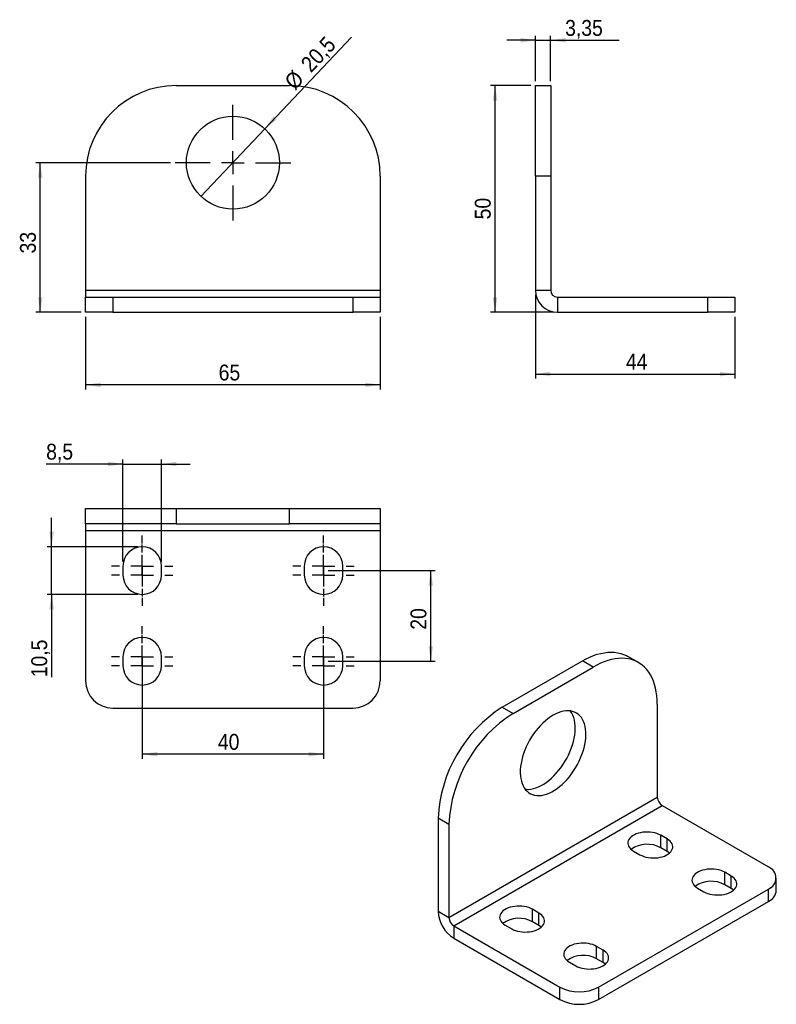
# Model space of a CAD drawing. Extents: x 245 to 412, y 68 to 285.
import ezdxf

# ---------------------------------------------------------------- set-up
doc = ezdxf.new("R2010")
doc.units = 0
doc.header["$PDSIZE"] = -1
doc.linetypes.add('HIDDEN', pattern=[1.905, 1.27, -0.635])
doc.layers.get('0').update_dxf_attribs({"linetype": 'CONTINUOUS'})
doc.styles.add('SLDTEXTSTYLE0', font='GOTHIC.TTF', dxfattribs={"width": 0.913})
doc.dimstyles.new('SLDDIMSTYLE0', dxfattribs={"dimtxt": 3.5, "dimasz": 3.302, "dimexe": 0, "dimexo": 0.0625, "dimgap": 0.875, "dimtad": 1, "dimdec": 3, "dimrnd": 1e-09, "dimzin": 12, "dimtxsty": 'SLDTEXTSTYLE0', "dimsah": 1, "dimcen": 0.09, "dimazin": 3, "dimtfac": 1, "dimtdec": 3, "dimtofl": 0, "dimtmove": 0, "dimatfit": 3, "dimtolj": 1, "dimtzin": 12})
doc.dimstyles.new('SLDDIMSTYLE1', dxfattribs={"dimtxt": 3.5, "dimasz": 3.302, "dimexe": 0, "dimexo": 0.0625, "dimgap": 0.875, "dimtad": 1, "dimdec": 3, "dimrnd": 1e-09, "dimzin": 12, "dimtxsty": 'SLDTEXTSTYLE0', "dimsah": 1, "dimcen": 0.09, "dimazin": 3, "dimtfac": 1, "dimtdec": 3, "dimtmove": 0, "dimatfit": 3, "dimtolj": 1, "dimtzin": 12})
doc.dimstyles.new('SLDDIMSTYLE2', dxfattribs={"dimtxt": 3.5, "dimasz": 3.302, "dimexe": 0, "dimexo": 0.0625, "dimgap": 0.875, "dimtad": 1, "dimdec": 3, "dimrnd": 1e-09, "dimzin": 12, "dimtxsty": 'SLDTEXTSTYLE0', "dimblk1": 'NONE', "dimsah": 1, "dimcen": 0, "dimazin": 3, "dimtfac": 1, "dimtdec": 3, "dimtmove": 0, "dimatfit": 3, "dimtolj": 1, "dimtzin": 12})

# ---------------------------------------------------------------- blocks, each defined once
blk = doc.blocks.new('_D')
at = {"color": 218, "linetype": 'CONTINUOUS'}
for p, q in [((358.82, 224.48), (358.82, 206.02)), ((402.82, 219.63), (402.82, 206.02)), ((358.82, 207.02), (402.82, 207.02))]:
    blk.add_line(p, q, dxfattribs=at)
for points in [[(358.82, 207.02), (362.12, 206.51), (362.12, 207.53)], [(402.82, 207.02), (399.52, 207.53), (399.52, 206.51)]]:
    blk.add_solid(points, dxfattribs=at)
at = {"color": 218, "linetype": 'CONTINUOUS', "insert": (378.77, 211.49, 0.1), "char_height": 3.5, "attachment_point": 1, "style": 'SLDTEXTSTYLE0'}
blk.add_mtext('44', dxfattribs=at)
blk = doc.blocks.new('_D_1')
at = {"color": 218, "linetype": 'CONTINUOUS'}
for p, q in [((357.82, 270.63), (348.91, 270.63)), ((349.91, 220.63), (349.91, 270.63)), ((362.67, 220.63), (348.91, 220.63))]:
    blk.add_line(p, q, dxfattribs=at)
for points in [[(349.91, 270.63), (349.41, 267.33), (350.42, 267.33)], [(349.91, 220.63), (350.42, 223.93), (349.41, 223.93)]]:
    blk.add_solid(points, dxfattribs=at)
at = {"color": 218, "linetype": 'CONTINUOUS', "insert": (345.44, 241.12, 0.1), "char_height": 3.5, "attachment_point": 1, "rotation": 90, "style": 'SLDTEXTSTYLE0'}
blk.add_mtext('50', dxfattribs=at)
blk = doc.blocks.new('_D_2')
at = {"color": 218, "linetype": 'CONTINUOUS'}
for p, q in [((358.82, 280.63), (352.47, 280.63)), ((358.82, 271.63), (358.82, 281.63)), ((358.82, 280.63), (362.17, 280.63)), ((362.17, 271.63), (362.17, 281.63)), ((362.17, 280.63), (377.25, 280.63))]:
    blk.add_line(p, q, dxfattribs=at)
for points in [[(358.82, 280.63), (355.52, 281.14), (355.52, 280.12)], [(362.17, 280.63), (365.47, 280.12), (365.47, 281.14)]]:
    blk.add_solid(points, dxfattribs=at)
at = {"color": 218, "linetype": 'CONTINUOUS', "insert": (365.36, 285.1, 0.1), "char_height": 3.5, "attachment_point": 1, "style": 'SLDTEXTSTYLE0'}
blk.add_mtext('3,35', dxfattribs=at)
blk = doc.blocks.new('_D_3')
at = {"color": 218, "linetype": 'CONTINUOUS'}
for q in [(318.21, 281.28), (285.03, 246.18)]:
    blk.add_line((299.11, 261.08), q, dxfattribs=at)
blk.add_solid([(299.11, 261.08), (301.75, 263.13), (301.01, 263.83)], dxfattribs=at)
at = {"color": 218, "linetype": 'CONTINUOUS', "char_height": 3.5, "attachment_point": 1, "rotation": 46.6048, "style": 'SLDTEXTSTYLE0'}
for s, insert in [('20,5', (306.76, 275.73, -19.9)), ('%%c', (303.17, 271.86, -19.9))]:
    blk.add_mtext(s, dxfattribs=dict(at, insert=insert))
blk = doc.blocks.new('_NONE')
blk = doc.blocks.new('_D_4')
at = {"color": 218, "linetype": 'CONTINUOUS'}
for p, q in [((259.57, 219.63), (259.57, 203.63)), ((324.57, 219.63), (324.57, 203.63)), ((324.57, 204.63), (259.57, 204.63))]:
    blk.add_line(p, q, dxfattribs=at)
for points in [[(259.57, 204.63), (262.87, 204.12), (262.87, 205.14)], [(324.57, 204.63), (321.27, 205.14), (321.27, 204.12)]]:
    blk.add_solid(points, dxfattribs=at)
at = {"color": 218, "linetype": 'CONTINUOUS', "insert": (288.93, 209.1, -19.9), "char_height": 3.5, "attachment_point": 1, "style": 'SLDTEXTSTYLE0'}
blk.add_mtext('65', dxfattribs=at)
blk = doc.blocks.new('_D_5')
at = {"color": 218, "linetype": 'CONTINUOUS'}
for p, q in [((278.32, 253.63), (248.57, 253.63)), ((249.57, 220.63), (249.57, 253.63)), ((258.57, 220.63), (248.57, 220.63))]:
    blk.add_line(p, q, dxfattribs=at)
for points in [[(249.57, 253.63), (249.06, 250.33), (250.08, 250.33)], [(249.57, 220.63), (250.08, 223.93), (249.06, 223.93)]]:
    blk.add_solid(points, dxfattribs=at)
at = {"color": 218, "linetype": 'CONTINUOUS', "insert": (245.1, 233.61, -19.9), "char_height": 3.5, "attachment_point": 1, "rotation": 90, "style": 'SLDTEXTSTYLE0'}
blk.add_mtext('33', dxfattribs=at)
blk = doc.blocks.new('SW_CENTERMARKSYMBOL_0')
at = {"color": 0, "linetype": 'CONTINUOUS'}
for p, q in [((0, 5), (0, 12.75)), ((0, 0), (0, 2.5)), ((-5, 0), (-12.75, 0)), ((0, 0), (-2.5, 0)), ((0, 0), (0, -2.5)), ((0, 0), (2.5, 0)), ((5, 0), (12.75, 0)), ((0, -5), (0, -12.75))]:
    blk.add_line(p, q, dxfattribs=at)
blk = doc.blocks.new('_D_6')
at = {"color": 218, "linetype": 'CONTINUOUS'}
for p, q in [((272.07, 142.67), (272.07, 122.17)), ((312.07, 142.67), (312.07, 122.17)), ((312.07, 123.17), (272.07, 123.17))]:
    blk.add_line(p, q, dxfattribs=at)
for points in [[(272.07, 123.17), (275.37, 122.67), (275.37, 123.68)], [(312.07, 123.17), (308.77, 123.68), (308.77, 122.67)]]:
    blk.add_solid(points, dxfattribs=at)
at = {"color": 218, "linetype": 'CONTINUOUS', "insert": (288.76, 127.64, 0.1), "char_height": 3.5, "attachment_point": 1, "style": 'SLDTEXTSTYLE0'}
blk.add_mtext('40', dxfattribs=at)
blk = doc.blocks.new('_D_7')
at = {"color": 179, "linetype": 'CONTINUOUS'}
for p, q in [((313.07, 163.67), (336.72, 163.67)), ((335.72, 143.67), (335.72, 163.67)), ((313.07, 143.67), (336.72, 143.67))]:
    blk.add_line(p, q, dxfattribs=at)
for points in [[(335.72, 163.67), (335.22, 160.37), (336.23, 160.37)], [(335.72, 143.67), (336.23, 146.98), (335.22, 146.98)]]:
    blk.add_solid(points, dxfattribs=at)
at = {"color": 179, "linetype": 'CONTINUOUS', "insert": (331.25, 150.62, 0.1), "char_height": 3.5, "attachment_point": 1, "rotation": 90, "style": 'SLDTEXTSTYLE0'}
blk.add_mtext('20', dxfattribs=at)
blk = doc.blocks.new('_D_8')
at = {"color": 218, "linetype": 'CONTINUOUS'}
for p, q in [((252.07, 168.92), (252.07, 175.27)), ((271.07, 168.92), (251.07, 168.92)), ((252.07, 158.42), (252.07, 168.92)), ((271.07, 158.42), (251.07, 158.42)), ((252.07, 158.42), (252.07, 140.13))]:
    blk.add_line(p, q, dxfattribs=at)
for points in [[(252.07, 168.92), (252.58, 172.23), (251.56, 172.23)], [(252.07, 158.42), (251.56, 155.12), (252.58, 155.12)]]:
    blk.add_solid(points, dxfattribs=at)
at = {"color": 218, "linetype": 'CONTINUOUS', "insert": (247.6, 140.13, -19.9), "char_height": 3.5, "attachment_point": 1, "rotation": 90, "style": 'SLDTEXTSTYLE0'}
blk.add_mtext('10,5', dxfattribs=at)
blk = doc.blocks.new('_D_9')
at = {"color": 218, "linetype": 'CONTINUOUS'}
for p, q in [((267.82, 187.17), (250.88, 187.17)), ((267.82, 165.67), (267.82, 188.17)), ((267.82, 187.17), (276.32, 187.17)), ((276.32, 165.67), (276.32, 188.17)), ((276.32, 187.17), (282.67, 187.17))]:
    blk.add_line(p, q, dxfattribs=at)
for points in [[(267.82, 187.17), (264.52, 187.68), (264.52, 186.67)], [(276.32, 187.17), (279.62, 186.67), (279.62, 187.68)]]:
    blk.add_solid(points, dxfattribs=at)
at = {"color": 218, "linetype": 'CONTINUOUS', "insert": (250.88, 191.64, -19.9), "char_height": 3.5, "attachment_point": 1, "style": 'SLDTEXTSTYLE0'}
blk.add_mtext('8,5', dxfattribs=at)
blk = doc.blocks.new('SW_CENTERMARKSYMBOL_1')
at = {"color": 0, "linetype": 'CONTINUOUS'}
for p, q in [((0, 5), (0, 6.75)), ((0, 0), (0, 2.5)), ((-5, 0), (-6.75, 0)), ((0, 0), (-2.5, 0)), ((0, 0), (0, -2.5)), ((0, 0), (2.5, 0)), ((5, 0), (6.75, 0)), ((0, -5), (0, -6.75))]:
    blk.add_line(p, q, dxfattribs=at)
blk = doc.blocks.new('SW_CENTERMARKSYMBOL_2')
at = {"color": 0, "linetype": 'CONTINUOUS'}
for p, q in [((0, 5), (0, 6.75)), ((0, 0), (0, 2.5)), ((-5, 0), (-6.75, 0)), ((0, 0), (-2.5, 0)), ((0, 0), (0, -2.5)), ((0, 0), (2.5, 0)), ((5, 0), (6.75, 0)), ((0, -5), (0, -6.75))]:
    blk.add_line(p, q, dxfattribs=at)
blk = doc.blocks.new('SW_CENTERMARKSYMBOL_3')
at = {"color": 0, "linetype": 'CONTINUOUS'}
for p, q in [((0, 5), (0, 6.75)), ((0, 0), (0, 2.5)), ((-5, 0), (-6.75, 0)), ((0, 0), (-2.5, 0)), ((0, 0), (0, -2.5)), ((0, 0), (2.5, 0)), ((5, 0), (6.75, 0)), ((0, -5), (0, -6.75))]:
    blk.add_line(p, q, dxfattribs=at)
blk = doc.blocks.new('SW_CENTERMARKSYMBOL_4')
at = {"color": 0, "linetype": 'CONTINUOUS'}
for p, q in [((0, 5), (0, 6.75)), ((0, 0), (0, 2.5)), ((-5, 0), (-6.75, 0)), ((0, 0), (-2.5, 0)), ((0, 0), (0, -2.5)), ((0, 0), (2.5, 0)), ((5, 0), (6.75, 0)), ((0, -5), (0, -6.75))]:
    blk.add_line(p, q, dxfattribs=at)
blk = doc.blocks.new('SW_CENTERMARKSYMBOL_5')
at = {"color": 0, "linetype": 'CONTINUOUS'}
for p, q in [((0, 5), (0, 6.75)), ((0, 0), (0, 2.5)), ((-5, 0), (-6.75, 0)), ((0, 0), (-2.5, 0)), ((0, 0), (0, -2.5)), ((0, 0), (2.5, 0)), ((5, 0), (6.75, 0)), ((0, -5), (0, -6.75))]:
    blk.add_line(p, q, dxfattribs=at)
blk = doc.blocks.new('SW_CENTERMARKSYMBOL_6')
at = {"color": 0, "linetype": 'CONTINUOUS'}
for p, q in [((0, 5), (0, 6.75)), ((0, 0), (0, 2.5)), ((-5, 0), (-6.75, 0)), ((0, 0), (-2.5, 0)), ((0, 0), (0, -2.5)), ((0, 0), (2.5, 0)), ((5, 0), (6.75, 0)), ((0, -5), (0, -6.75))]:
    blk.add_line(p, q, dxfattribs=at)
blk = doc.blocks.new('SW_CENTERMARKSYMBOL_7')
at = {"color": 0, "linetype": 'CONTINUOUS'}
for p, q in [((0, 5), (0, 6.75)), ((0, 0), (0, 2.5)), ((-5, 0), (-6.75, 0)), ((0, 0), (-2.5, 0)), ((0, 0), (0, -2.5)), ((0, 0), (2.5, 0)), ((5, 0), (6.75, 0)), ((0, -5), (0, -6.75))]:
    blk.add_line(p, q, dxfattribs=at)
blk = doc.blocks.new('SW_CENTERMARKSYMBOL_8')
at = {"color": 0, "linetype": 'CONTINUOUS'}
for p, q in [((0, 5), (0, 6.75)), ((0, 0), (0, 2.5)), ((-5, 0), (-6.75, 0)), ((0, 0), (-2.5, 0)), ((0, 0), (0, -2.5)), ((0, 0), (2.5, 0)), ((5, 0), (6.75, 0)), ((0, -5), (0, -6.75))]:
    blk.add_line(p, q, dxfattribs=at)

msp = doc.modelspace()

# ---------------------------------------------------------------- linework, layer by layer
at = {"color": 7, "linetype": 'CONTINUOUS'}
for p, q in [((279.5697, 270.6312), (304.5697, 270.6312)), ((358.8223, 270.6312), (362.1723, 270.6312)), ((358.8223, 250.6312), (358.8223, 270.6312)), ((362.1723, 270.6312), (362.1723, 250.6312)), ((259.5697, 250.6312), (259.5697, 225.4812)), ((324.5697, 250.6312), (324.5697, 225.4812)), ((358.8223, 250.6312), (358.8223, 225.4812)), ((362.1723, 250.6312), (358.8223, 250.6312)), ((362.1723, 250.6312), (362.1723, 225.4812)), ((259.5697, 225.4812), (259.5697, 223.9812)), ((259.5697, 225.4812), (324.5697, 225.4812)), ((259.5697, 220.6312), (259.5697, 223.9812)), ((259.5697, 223.9812), (265.5697, 223.9812)), ((265.5697, 223.9812), (265.5697, 220.6312)), ((265.5697, 223.9812), (318.5697, 223.9812)), ((318.5697, 220.6312), (318.5697, 223.9812)), ((318.5697, 223.9812), (324.5697, 223.9812)), ((324.5697, 225.4812), (324.5697, 223.9812)), ((324.5697, 223.9812), (324.5697, 220.6312)), ((358.8223, 225.4812), (362.1723, 225.4812)), ((363.6723, 223.9812), (363.6723, 220.6312)), ((363.6723, 223.9812), (396.8223, 223.9812)), ((396.8223, 220.6312), (396.8223, 223.9812)), ((396.8223, 223.9812), (402.8223, 223.9812)), ((402.8223, 223.9812), (402.8223, 220.6312)), ((265.5697, 220.6312), (259.5697, 220.6312)), ((265.5697, 220.6312), (318.5697, 220.6312)), ((324.5697, 220.6312), (318.5697, 220.6312)), ((363.6723, 220.6312), (396.8223, 220.6312)), ((402.8223, 220.6312), (396.8223, 220.6312)), ((259.5697, 173.9988), (259.5697, 177.3488)), ((259.5697, 177.3488), (279.5697, 177.3488)), ((279.5697, 177.3488), (279.5697, 173.9988)), ((279.5697, 177.3488), (304.5697, 177.3488)), ((304.5697, 173.9988), (304.5697, 177.3488)), ((304.5697, 177.3488), (324.5697, 177.3488)), ((324.5697, 177.3488), (324.5697, 173.9988)), ((279.5697, 173.9988), (259.5697, 173.9988)), ((259.5697, 173.9988), (259.5697, 172.4988)), ((279.5697, 173.9988), (304.5697, 173.9988)), ((324.5697, 173.9988), (304.5697, 173.9988)), ((324.5697, 173.9988), (324.5697, 172.4988)), ((259.5697, 172.4988), (324.5697, 172.4988)), ((259.5697, 172.4988), (259.5697, 139.3488)), ((324.5697, 172.4988), (324.5697, 139.3488)), ((267.8197, 164.6738), (267.8197, 162.6738)), ((276.3197, 162.6738), (276.3197, 164.6738)), ((307.8197, 164.6738), (307.8197, 162.6738)), ((316.3197, 162.6738), (316.3197, 164.6738)), ((267.8197, 144.6738), (267.8197, 142.6738)), ((276.3197, 142.6738), (276.3197, 144.6738)), ((307.8197, 144.6738), (307.8197, 142.6738)), ((316.3197, 142.6738), (316.3197, 144.6738)), ((351.5019, 133.549), (369.1796, 143.7541)), ((371.5484, 142.3866), (369.1796, 143.7541)), ((381.5476, 143.3768), (379.1788, 144.7443)), ((353.8707, 132.1815), (371.5484, 142.3866)), ((265.5697, 133.3488), (318.5697, 133.3488)), ((351.5019, 133.549), (353.8707, 132.1815)), ((385.6905, 134.2199), (385.6905, 113.6839)), ((339.7286, 87.1506), (385.6905, 113.6839)), ((340.7892, 85.3135), (386.7512, 111.8468)), ((386.7512, 111.8468), (410.1918, 98.3148)), ((339.7286, 107.6866), (337.3598, 109.0541)), ((337.3598, 109.0541), (337.3598, 88.5181)), ((339.7286, 107.6866), (339.7286, 87.1506)), ((387.8649, 104.4685), (386.4507, 105.2849)), ((386.4507, 102.5495), (386.4507, 105.2849)), ((387.8649, 101.7331), (387.8649, 104.4685)), ((387.8649, 101.7331), (386.4507, 102.5495)), ((380.4403, 101.8151), (381.8545, 100.9987)), ((402.007, 96.3044), (400.5928, 97.1208)), ((400.5928, 94.3854), (400.5928, 97.1208)), ((402.007, 93.569), (402.007, 96.3044)), ((411.9491, 93.1302), (411.9491, 95.8656)), ((372.7151, 71.7815), (410.1918, 93.4163)), ((394.5824, 93.6511), (395.9966, 92.8347)), ((402.007, 93.569), (400.5928, 94.3854)), ((410.1918, 90.6809), (410.1918, 93.4163)), ((372.7151, 69.0461), (410.1918, 90.6809)), ((337.3598, 88.5181), (339.7286, 87.1506)), ((359.5806, 88.1403), (358.1664, 88.9567)), ((358.1664, 86.2213), (358.1664, 88.9567)), ((359.5806, 85.4049), (359.5806, 88.1403)), ((340.7892, 85.3135), (364.2298, 71.7815)), ((340.7892, 85.3135), (340.7892, 82.5781)), ((352.156, 85.487), (353.5702, 84.6706)), ((359.5806, 85.4049), (358.1664, 86.2213)), ((340.7892, 82.5781), (364.2298, 69.0461)), ((373.7227, 79.9762), (372.3085, 80.7926)), ((372.3085, 78.0572), (372.3085, 80.7926)), ((373.7227, 77.2408), (373.7227, 79.9762)), ((366.2981, 77.3229), (367.7123, 76.5065)), ((373.7227, 77.2408), (372.3085, 78.0572)), ((364.2298, 69.0461), (364.2298, 71.7815)), ((372.7151, 71.7815), (372.7151, 69.0461))]:
    msp.add_line(p, q, dxfattribs=at)
at = {"color": 7, "linetype": 'CONTINUOUS', "flags": 128}
for points in [[(369.1796, 143.7541), (370.0019, 144.2012), (370.8214, 144.5915), (371.6353, 144.9237), (372.441, 145.1967), (373.2356, 145.4095), (374.0165, 145.5615), (374.781, 145.6521), (375.5266, 145.6811), (376.2507, 145.6482), (376.9508, 145.5537), (377.6247, 145.3979), (378.27, 145.1812), (378.8845, 144.9044), (379.1788, 144.7443)], [(385.6905, 134.2199), (385.6666, 135.1556), (385.5949, 136.0606), (385.4757, 136.9317), (385.3093, 137.766), (385.0964, 138.5606), (384.8377, 139.313), (384.5339, 140.0205), (384.1863, 140.6807), (383.7958, 141.2915), (383.364, 141.8507), (382.8921, 142.3565), (382.3819, 142.8071), (381.835, 143.201), (381.2533, 143.5369), (380.6388, 143.8137), (379.9935, 144.0304), (379.3196, 144.1862), (378.6195, 144.2807), (377.8954, 144.3136), (377.1498, 144.2846), (376.3853, 144.194), (375.6044, 144.042), (374.8098, 143.8292), (374.0042, 143.5562), (373.1902, 143.224), (372.3707, 142.8337), (371.5484, 142.3866)], [(362.7096, 131.7724), (362.1337, 131.4135), (361.5615, 131.004), (360.9966, 130.5464), (360.4425, 130.0437), (359.9027, 129.4989), (359.3806, 128.9156), (358.8797, 128.2975), (358.4029, 127.6484), (357.9533, 126.9725), (357.5339, 126.274), (357.1471, 125.5574), (356.7955, 124.8271), (356.4813, 124.0879), (356.2065, 123.3443), (355.9728, 122.601), (355.7817, 121.8629), (355.6344, 121.1345), (355.5318, 120.4204), (355.4746, 119.7252), (355.4631, 119.0532), (355.4975, 118.4087), (355.5775, 117.7958), (355.7025, 117.2184), (355.8718, 116.68), (356.0844, 116.1842), (356.3389, 115.734), (356.6336, 115.3323), (356.9668, 114.9816), (357.3362, 114.6841), (357.7397, 114.4418), (358.1745, 114.2561), (358.638, 114.1283), (359.1273, 114.0591), (359.6392, 114.0489), (360.1706, 114.0979), (360.7179, 114.2058), (361.2779, 114.3718), (361.8469, 114.5948), (362.4214, 114.8736), (362.9977, 115.2063), (363.5722, 115.5908), (364.1412, 116.0247), (364.7012, 116.5052), (365.2486, 117.0294), (365.7799, 117.5939), (366.2918, 118.195), (366.7811, 118.8291), (367.2446, 119.4922), (367.6794, 120.1799), (368.0829, 120.888), (368.4523, 121.6121), (368.7855, 122.3474), (369.0802, 123.0894), (369.3347, 123.8334), (369.5473, 124.5747), (369.7166, 125.3086), (369.8417, 126.0304), (369.9216, 126.7356), (369.956, 127.4197), (369.9445, 128.0785), (369.8873, 128.7076), (369.7847, 129.3033), (369.6374, 129.8616), (369.4463, 130.3791), (369.2126, 130.8525), (368.9378, 131.2788), (368.6236, 131.6553), (368.272, 131.9797), (367.8853, 132.2498), (367.4658, 132.4639), (367.0162, 132.6208), (366.5395, 132.7194), (366.0385, 132.7591), (365.5164, 132.7397), (364.9767, 132.6612), (364.4225, 132.5242), (363.8576, 132.3295), (363.2854, 132.0784), (362.7096, 131.7724)], [(356.5393, 115.4499), (356.7585, 115.4266), (357.2704, 115.4164), (357.8018, 115.4654), (358.3491, 115.5733), (358.9091, 115.7392), (359.4781, 115.9623), (360.0526, 116.2411), (360.6289, 116.5738), (361.2034, 116.9583), (361.7724, 117.3922), (362.3324, 117.8727), (362.8797, 118.3969), (363.4111, 118.9613), (363.923, 119.5625), (364.4123, 120.1966), (364.8758, 120.8596), (365.3106, 121.5474), (365.7141, 122.2555), (366.0835, 122.9795), (366.4167, 123.7149), (366.7114, 124.4569), (366.9659, 125.2009), (367.1785, 125.9422), (367.3478, 126.676), (367.4729, 127.3979), (367.5528, 128.1031), (367.5872, 128.7872), (367.5757, 129.446), (367.5185, 130.0751), (367.4159, 130.6708), (367.2686, 131.2291), (367.0775, 131.7466), (366.8438, 132.22), (366.569, 132.6463), (366.511, 132.7233)], [(386.4507, 105.2849), (386.0503, 105.4886), (385.6089, 105.6618), (385.1333, 105.8017), (384.6312, 105.9061), (384.1103, 105.9733), (383.579, 106.0023), (383.0455, 105.9926), (382.5184, 105.9444), (382.0058, 105.8584), (381.516, 105.7361), (381.0566, 105.5792), (380.6349, 105.3904), (380.2575, 105.1725), (379.9304, 104.9291), (379.6587, 104.6639), (379.4467, 104.3811), (379.2978, 104.0852), (379.2143, 103.7809), (379.1976, 103.4729), (379.2478, 103.1662), (379.3642, 102.8655), (379.545, 102.5756), (379.7873, 102.3011), (380.0873, 102.0463), (380.4403, 101.8151)], [(381.8545, 100.9987), (382.2548, 100.795), (382.6963, 100.6218), (383.1718, 100.4819), (383.674, 100.3775), (384.1948, 100.3103), (384.7262, 100.2813), (385.2596, 100.291), (385.7868, 100.3392), (386.2993, 100.4252), (386.7891, 100.5475), (387.2485, 100.7044), (387.6703, 100.8932), (388.0477, 101.1111), (388.3748, 101.3545), (388.6465, 101.6197), (388.8584, 101.9025), (389.0073, 102.1984), (389.0908, 102.5027), (389.1076, 102.8107), (389.0574, 103.1174), (388.9409, 103.4181), (388.7601, 103.708), (388.5178, 103.9825), (388.2178, 104.2374), (387.8649, 104.4685)], [(388.3881, 101.3659), (388.2178, 101.5019), (387.8649, 101.7331)], [(400.5928, 97.1208), (400.1925, 97.3246), (399.751, 97.4977), (399.2755, 97.6376), (398.7733, 97.742), (398.2524, 97.8092), (397.7211, 97.8382), (397.1876, 97.8285), (396.6605, 97.7803), (396.148, 97.6944), (395.6581, 97.572), (395.1987, 97.4151), (394.777, 97.2263), (394.3996, 97.0084), (394.0725, 96.765), (393.8008, 96.4998), (393.5889, 96.217), (393.44, 95.9211), (393.3565, 95.6168), (393.3397, 95.3089), (393.3899, 95.0021), (393.5064, 94.7014), (393.6871, 94.4115), (393.9294, 94.137), (394.2294, 93.8822), (394.5824, 93.6511)], [(395.9966, 92.8347), (396.397, 92.6309), (396.8384, 92.4577), (397.3139, 92.3178), (397.8161, 92.2135), (398.337, 92.1463), (398.8683, 92.1173), (399.4018, 92.1269), (399.9289, 92.1751), (400.4415, 92.2611), (400.9313, 92.3835), (401.3907, 92.5403), (401.8124, 92.7291), (402.1898, 92.947), (402.5169, 93.1905), (402.7886, 93.4557), (403.0006, 93.7384), (403.1495, 94.0343), (403.233, 94.3386), (403.2497, 94.6466), (403.1995, 94.9533), (403.0831, 95.254), (402.9023, 95.5439), (402.66, 95.8184), (402.36, 96.0733), (402.007, 96.3044)], [(402.5302, 93.2018), (402.36, 93.3379), (402.007, 93.569)], [(358.1664, 88.9567), (357.766, 89.1605), (357.3246, 89.3337), (356.8491, 89.4735), (356.3469, 89.5779), (355.826, 89.6451), (355.2947, 89.6741), (354.7612, 89.6644), (354.2341, 89.6162), (353.7216, 89.5303), (353.2317, 89.4079), (352.7723, 89.2511), (352.3506, 89.0622), (351.9732, 88.8444), (351.6461, 88.6009), (351.3744, 88.3357), (351.1625, 88.0529), (351.0135, 87.7571), (350.9301, 87.4527), (350.9133, 87.1448), (350.9635, 86.838), (351.0799, 86.5373), (351.2607, 86.2475), (351.503, 85.9729), (351.803, 85.7181), (352.156, 85.487)], [(353.5702, 84.6706), (353.9706, 84.4668), (354.412, 84.2936), (354.8875, 84.1538), (355.3897, 84.0494), (355.9106, 83.9822), (356.4419, 83.9532), (356.9754, 83.9629), (357.5025, 84.0111), (358.015, 84.097), (358.5049, 84.2194), (358.9643, 84.3762), (359.386, 84.5651), (359.7634, 84.7829), (360.0905, 85.0264), (360.3622, 85.2916), (360.5742, 85.5744), (360.7231, 85.8702), (360.8065, 86.1745), (360.8233, 86.4825), (360.7731, 86.7892), (360.6567, 87.0899), (360.4759, 87.3798), (360.2336, 87.6544), (359.9336, 87.9092), (359.5806, 88.1403)], [(360.1038, 85.0377), (359.9336, 85.1738), (359.5806, 85.4049)], [(372.3085, 80.7926), (371.9082, 80.9964), (371.4668, 81.1696), (370.9912, 81.3095), (370.489, 81.4138), (369.9682, 81.481), (369.4368, 81.51), (368.9034, 81.5003), (368.3762, 81.4521), (367.8637, 81.3662), (367.3739, 81.2438), (366.9145, 81.087), (366.4928, 80.8981), (366.1154, 80.6803), (365.7882, 80.4368), (365.5166, 80.1716), (365.3046, 79.8888), (365.1557, 79.593), (365.0722, 79.2887), (365.0554, 78.9807), (365.1057, 78.674), (365.2221, 78.3733), (365.4029, 78.0834), (365.6452, 77.8088), (365.9452, 77.554), (366.2981, 77.3229)], [(367.7123, 76.5065), (368.1127, 76.3027), (368.5541, 76.1296), (369.0297, 75.9897), (369.5318, 75.8853), (370.0527, 75.8181), (370.584, 75.7891), (371.1175, 75.7988), (371.6447, 75.847), (372.1572, 75.9329), (372.647, 76.0553), (373.1064, 76.2121), (373.5281, 76.401), (373.9055, 76.6188), (374.2326, 76.8623), (374.5043, 77.1275), (374.7163, 77.4103), (374.8652, 77.7061), (374.9487, 78.0105), (374.9654, 78.3184), (374.9152, 78.6252), (374.7988, 78.9259), (374.618, 79.2157), (374.3757, 79.4903), (374.0757, 79.7451), (373.7227, 79.9762)], [(374.2459, 76.8737), (374.0757, 77.0097), (373.7227, 77.2408)]]:
    msp.add_lwpolyline(points, dxfattribs=at)
at = {"color": 7, "linetype": 'CONTINUOUS'}
msp.add_circle((292.0697, 253.6312), 10.25, dxfattribs=at)
for centre, radius, start, end in [((279.5697, 250.6312), 20, 90, 180), ((304.5697, 250.6312), 20, 0, 90), ((363.6723, 225.4812), 4.85, 180, 270), ((363.6723, 225.4812), 1.5, 180, 270), ((272.0697, 164.6738), 4.25, 0, 180), ((312.0697, 164.6738), 4.25, 0, 180), ((272.0697, 162.6738), 4.25, 180, 0), ((312.0697, 162.6738), 4.25, 180, 0), ((272.0697, 144.6738), 4.25, 0, 180), ((312.0697, 144.6738), 4.25, 0, 180), ((272.0697, 142.6738), 4.25, 180, 0), ((312.0697, 142.6738), 4.25, 180, 0), ((265.5697, 139.3488), 6, 180, 270), ((318.5697, 139.3488), 6, 270, 0), ((368.0223, 107.681), 30.6933, 122.564025, 177.435979), ((370.3912, 106.3135), 30.6933, 122.564113, 177.435892), ((387.9934, 113.7887), 2.3052, 182.605487, 237.394513), ((383.4779, 97.1331), 6.1785, 61.239936, 125.192893), ((409.2459, 95.8656), 2.6255, 291.117272, 68.882759), ((397.6201, 88.9691), 6.1785, 61.23991, 125.192911), ((408.9774, 93.4074), 2.9847, 294.009332, 354.670449), ((344.7847, 88.8449), 7.4321, 182.520089, 237.479911), ((342.0314, 87.2554), 2.3052, 182.605487, 237.394513), ((355.1937, 80.805), 6.1785, 61.239921, 125.192907), ((369.3358, 72.6409), 6.1785, 61.239895, 125.192926), ((368.4725, 79.9414), 9.197, 242.52839, 297.471599), ((368.4725, 77.206), 9.197, 242.528418, 297.471572)]:
    msp.add_arc(centre, radius, start, end, dxfattribs=at)
at = {"color": 218, "linetype": 'HIDDEN'}
for p in [(272.0697, 163.6738), (312.0697, 163.6738), (272.0697, 143.6738), (312.0697, 143.6738)]:
    msp.add_point(p, dxfattribs=at)

# ---------------------------------------------------------------- block references
at = {"color": 218, "linetype": 'CONTINUOUS'}
for name, p in [('SW_CENTERMARKSYMBOL_0', (292.0697, 253.6312)), ('SW_CENTERMARKSYMBOL_8', (272.0697, 164.6738)), ('SW_CENTERMARKSYMBOL_7', (272.0697, 162.6738)), ('SW_CENTERMARKSYMBOL_6', (312.0697, 164.6738)), ('SW_CENTERMARKSYMBOL_5', (312.0697, 162.6738)), ('SW_CENTERMARKSYMBOL_2', (272.0697, 144.6738)), ('SW_CENTERMARKSYMBOL_4', (312.0697, 144.6738)), ('SW_CENTERMARKSYMBOL_1', (272.0697, 142.6738)), ('SW_CENTERMARKSYMBOL_3', (312.0697, 142.6738))]:
    msp.add_blockref(name, p, dxfattribs=at)

# ---------------------------------------------------------------- dimensions: what is measured, and where the dimension line sits
for base, p1, p2, dimstyle, picture, middle in [((362.1723, 280.6312), (358.8223, 270.6312), (362.1723, 270.6312), 'SLDDIMSTYLE1', '_D_2', (371.3053, 280.6312)), ((402.8223, 207.0209), (358.8223, 225.4812), (402.8223, 220.6312), 'SLDDIMSTYLE0', '_D', (382.7774, 207.0209)), ((259.5697, 204.6312), (324.5697, 220.6312), (259.5697, 220.6312), 'SLDDIMSTYLE0', '_D_4', (292.9341, 204.6312)), ((276.3197, 187.1738), (267.8197, 164.6738), (276.3197, 164.6738), 'SLDDIMSTYLE1', '_D_9', (255.5329, 187.1738)), ((272.0697, 123.1738), (312.0697, 143.6738), (272.0697, 143.6738), 'SLDDIMSTYLE0', '_D_6', (292.7644, 123.1738))]:
    dim = msp.add_linear_dim(base=base, p1=p1, p2=p2, dimstyle=dimstyle, dxfattribs=at)
    dim.commit()
    dim.dimension.update_dxf_attribs({"geometry": picture, "text_midpoint": middle, "dimtype": 160})
dim = msp.add_diameter_dim_2p(p1=(285.0277, 246.1833), p2=(299.1117, 261.0792), dimstyle='SLDDIMSTYLE2', dxfattribs=at)
dim.commit()
dim.dimension.update_dxf_attribs({"geometry": '_D_3', "text_midpoint": (312.3985, 275.132), "dimtype": 163})
for base, p1, p2, dimstyle, picture, middle in [((349.9138, 270.6312), (363.6723, 220.6312), (358.8223, 270.6312), 'SLDDIMSTYLE0', '_D_1', (349.9138, 245.1261)), ((249.5697, 253.6312), (259.5697, 220.6312), (279.3197, 253.6312), 'SLDDIMSTYLE0', '_D_5', (249.5697, 237.6142)), ((252.0697, 168.9238), (272.0697, 158.4238), (272.0697, 168.9238), 'SLDDIMSTYLE1', '_D_8', (252.0697, 146.0789))]:
    dim = msp.add_linear_dim(base=base, p1=p1, p2=p2, angle=90, dimstyle=dimstyle, dxfattribs=at)
    dim.commit()
    dim.dimension.update_dxf_attribs({"geometry": picture, "text_midpoint": middle, "dimtype": 160})
at = {"color": 179, "linetype": 'CONTINUOUS'}
dim = msp.add_linear_dim(base=(335.7237, 163.6738), p1=(312.0697, 143.6738), p2=(312.0697, 163.6738), angle=90, dimstyle='SLDDIMSTYLE0', dxfattribs=at)
dim.commit()
dim.dimension.update_dxf_attribs({"geometry": '_D_7', "text_midpoint": (335.7237, 154.6308), "dimtype": 160})

doc.saveas('drawing.dxf')
